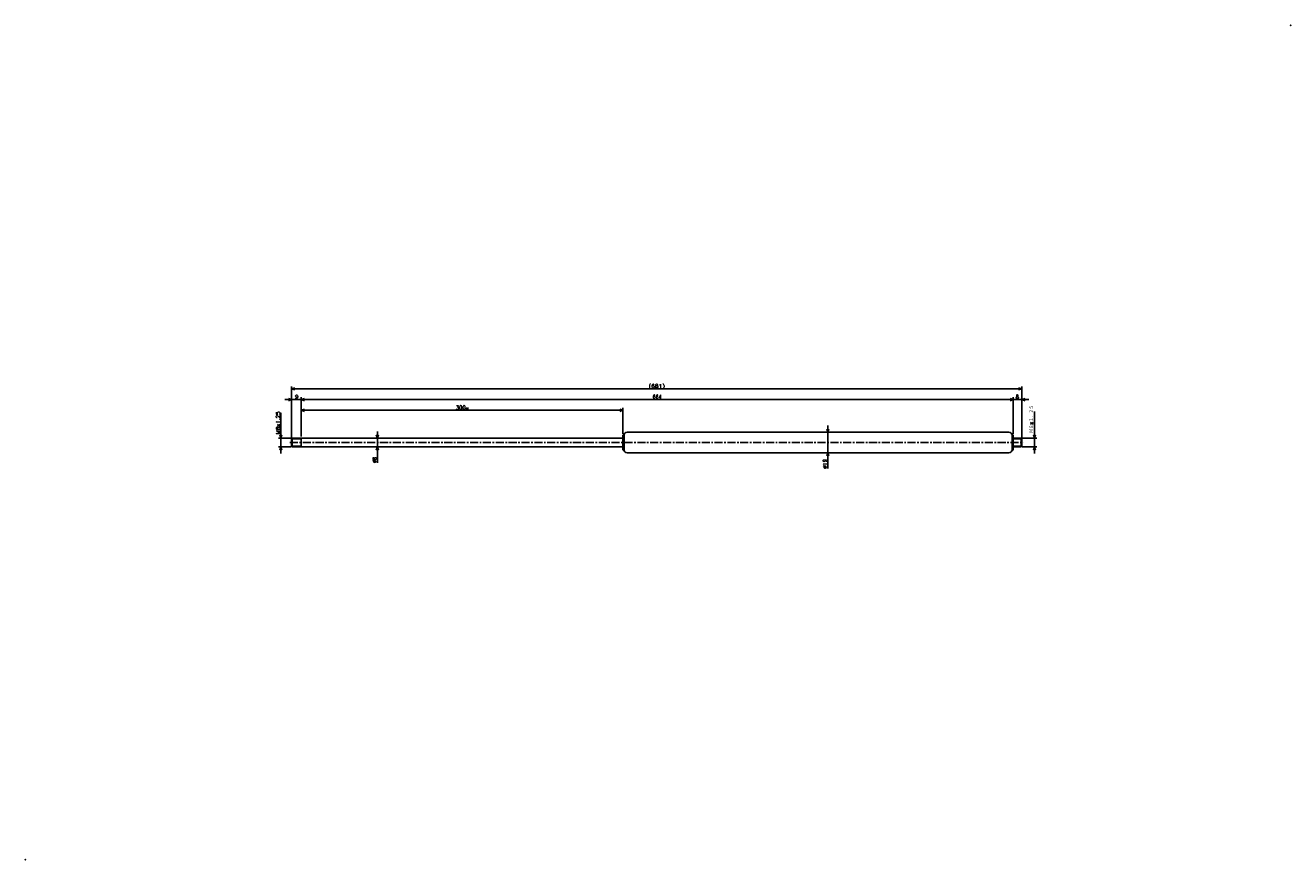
# Model space of a CAD drawing. Extents: x -798 to 382, y -239 to 539.
import ezdxf

# ---------------------------------------------------------------- set-up
doc = ezdxf.new("R2010")
doc.units = 0
doc.linetypes.add('CENTER', pattern=[12, 7.5, -1.5, 1.5, -1.5])
doc.layers.get('0').update_dxf_attribs({"linetype": 'CONTINUOUS'})
doc.styles.get("Standard").update_dxf_attribs({"font": 'txt', "bigfont": 'BIGFONT'})

msp = doc.modelspace()

# ---------------------------------------------------------------- linework, layer by layer
at = {"color": 7, "linetype": 'CONTINUOUS'}
for p, q in [((-550, 154.875), (-550, 202.286)), ((-550, 200), (-547, 201)), ((131, 200), (128, 201)), ((131, 154.875), (131, 202.286)), ((-550, 190), (-556.35, 190)), ((-550, 190), (-553, 191)), ((-550, 190), (-553, 189)), ((131, 200), (-550, 200)), ((-550, 200), (-547, 199)), ((-550, 154.25), (-550, 192.286)), ((-550, 190), (-541, 190)), ((-541, 155.5), (-541, 192.286)), ((-541, 155.5), (-541, 192.286)), ((-541, 190), (-538, 191)), ((-541, 190), (-538, 191)), ((-541, 190), (-538, 189)), ((-541, 190), (-534.65, 190)), ((-541, 190), (123, 190)), ((-541, 190), (-538, 189)), ((123, 190), (116.65, 190)), ((123, 190), (120, 191)), ((123, 190), (120, 191)), ((123, 190), (120, 189)), ((123, 190), (120, 189)), ((123, 158.2), (123, 192.286)), ((123, 158.2), (123, 192.286)), ((123, 190), (131, 190)), ((131, 200), (128, 199)), ((131, 154.25), (131, 192.286)), ((131, 190), (134, 191)), ((131, 190), (134, 189)), ((131, 190), (137.35, 190)), ((-560, 154), (-560, 177.57466)), ((-541, 155.5), (-541, 182.286)), ((-541, 180), (-538, 181)), ((-541, 180), (-241, 180)), ((-541, 180), (-538, 179)), ((-241, 180), (-244, 181)), ((-241, 180), (-244, 179)), ((-241, 158.2), (-241, 182.286)), ((142.70682, 154), (142.70682, 178.8791)), ((-50, 159.5), (-50, 165.85)), ((-550.25, 154), (-562.28601, 154)), ((-560, 154), (-561, 157)), ((-560, 154), (-560, 160.35)), ((-560, 154), (-559, 157)), ((-560, 154), (-560, 146)), ((-550, 153.375), (-549.375, 154)), ((-549.375, 154), (-241, 154)), ((-549.375, 154), (-549.375, 146)), ((-541, 154), (-541, 146)), ((-435.63354, 154), (-472.28601, 154)), ((-470, 154), (-471, 157)), ((-470, 154), (-470, 160.35)), ((-470, 154), (-469, 157)), ((-470, 154), (-470, 146)), ((-241, 156.7), (-241, 150)), ((-240.7, 157), (-240.3, 157)), ((-240, 156.7), (-240, 150)), ((-237, 159.5), (119, 159.5)), ((-50, 159.5), (-51, 162.5)), ((-50, 159.5), (-49, 162.5)), ((-50, 159.5), (-50, 140.5)), ((122, 156.7), (122, 143.3)), ((122.3, 157), (122.7, 157)), ((123, 156.7), (123, 143.3)), ((123, 154), (130.375, 154)), ((131, 153.375), (130.375, 154)), ((130.375, 154), (130.375, 146)), ((131.25, 154), (144.99283, 154)), ((142.70682, 154), (141.70682, 157)), ((142.70682, 154), (142.70682, 160.35)), ((142.70682, 154), (143.70682, 157)), ((142.70682, 154), (142.70682, 146)), ((-550.25, 146), (-562.28601, 146)), ((-560, 146), (-561, 143)), ((-560, 146), (-559, 143)), ((-560, 146), (-560, 139.65)), ((-550, 153.375), (-550, 146.625)), ((-550, 153.375), (-541, 153.375)), ((-550, 146.625), (-541, 146.625)), ((-550, 146.625), (-549.375, 146)), ((-549.375, 146), (-241, 146)), ((-437.97791, 146), (-472.28601, 146)), ((-470, 146), (-471, 143)), ((-470, 146), (-470, 131.04498)), ((-470, 146), (-469, 143)), ((-470, 146), (-470, 139.65)), ((-241, 143.3), (-241, 150)), ((-240.7, 143), (-240.3, 143)), ((-240, 143.3), (-240, 150)), ((122.3, 143), (122.7, 143)), ((123, 153.375), (131, 153.375)), ((123, 146.625), (131, 146.625)), ((123, 146), (130.375, 146)), ((131, 146.625), (130.375, 146)), ((131, 153.375), (131, 146.625)), ((131.25, 146), (144.99283, 146)), ((142.70682, 146), (141.70682, 143)), ((142.70682, 146), (143.70682, 143)), ((142.70682, 146), (142.70682, 139.65)), ((-237, 140.5), (119, 140.5)), ((-50, 140.5), (-51, 137.5)), ((-50, 140.5), (-50, 125.657)), ((-50, 140.5), (-49, 137.5)), ((-50, 140.5), (-50, 134.15))]:
    msp.add_line(p, q, dxfattribs=at)
at = {"color": 7, "linetype": 'CENTER'}
msp.add_line((-551.57391, 150), (132.60454, 150), dxfattribs=at)
at = {"color": 7, "linetype": 'CONTINUOUS'}
for centre, radius, start, end in [((-240.7, 156.7), 0.3, 90, 180), ((-240.3, 156.7), 0.3, 0, 90), ((-237, 156.5), 3, 90, 180), ((119, 156.5), 3, 0, 90), ((122.3, 156.7), 0.3, 90, 180), ((122.7, 156.7), 0.3, 0, 90), ((-240.7, 143.3), 0.3, 180, 270), ((-240.3, 143.3), 0.3, 270, 360), ((-237, 143.5), 3, 180, 270), ((119, 143.5), 3, 270, 360), ((122.3, 143.3), 0.3, 180, 270), ((122.7, 143.3), 0.3, 270, 360)]:
    msp.add_arc(centre, radius, start, end, dxfattribs=at)
for p in [(381.69113, 539), (-798.3089, -239)]:
    msp.add_point(p, dxfattribs=at)

# ---------------------------------------------------------------- texts
for s, height, width, p in [('(681)', 3.5, 1.140958, (-217.043, 200.875)), ('664', 3.5, 0.930643, (-213.343, 190.875)), ('300', 3.5, 1.038857, (-396.943, 180.875)), ('st', 1.75, 0.940457, (-387.343, 180.875))]:
    msp.add_text(s, height=height, dxfattribs=dict(at, width=width)).set_placement(p)
for s, p in [('9', (-546.643, 190.875)), ('8', (125.25437, 190.875))]:
    msp.add_text(s, height=3.5, dxfattribs=at).set_placement(p)
for s, width, p in [('M8x1.25', 1.083328, (-560.875, 157.68865)), ('Ｍ８×１．２５', 0.773806, (141.83182, 158.99311)), ('%%C8', 0.844216, (-470.875, 131.04498)), ('%%C19', 0.983506, (-50.875, 125.657))]:
    msp.add_text(s, height=3.5, rotation=90.000003, dxfattribs=dict(at, width=width)).set_placement(p)

doc.saveas('drawing.dxf')
